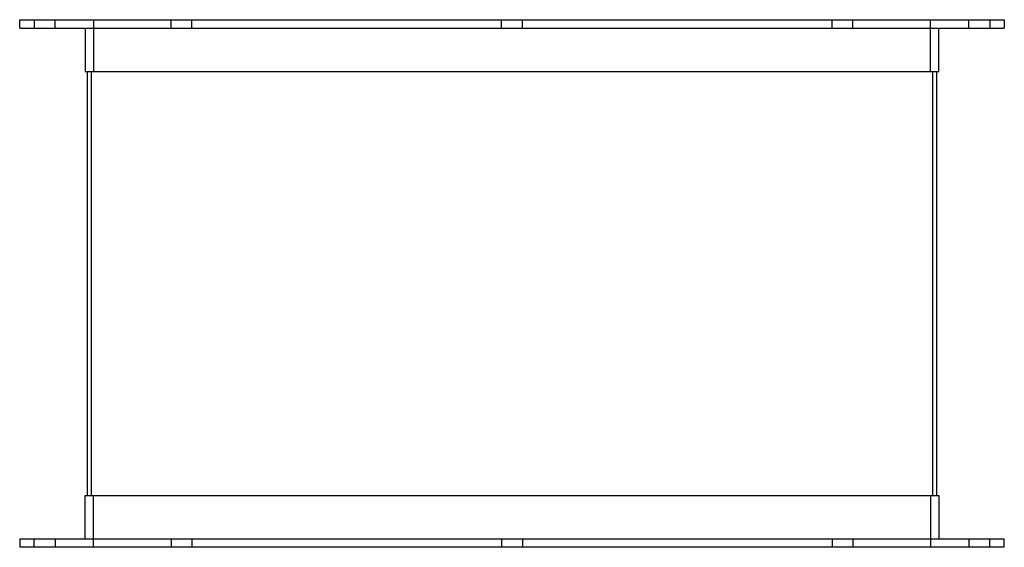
# Model space of a CAD drawing. Header units: millimetres. Extents: x -237 to 237, y 0 to 254.
import ezdxf

# ---------------------------------------------------------------- set-up
doc = ezdxf.new("R2010")
doc.units = ezdxf.units.MM
doc.layers.add('HIDDEN', color=7, linetype='Continuous')
doc.layers.add('THICK', color=7, linetype='Continuous')

msp = doc.modelspace()

# ---------------------------------------------------------------- linework, layer by layer
at = {"layer": 'HIDDEN'}
for p, q in [((-230, 254), (-230, 250)), ((-220, 250), (-220, 254)), ((-201.5, 254), (-201.5, 229)), ((-164.1, 250), (-164.1, 254)), ((-164.1, 250), (-164.1, 254)), ((-154.1, 250), (-154.1, 254)), ((-154.1, 250), (-154.1, 254)), ((-5, 250), (-5, 254)), ((-5, 250), (-5, 254)), ((5, 250), (5, 254)), ((5, 250), (5, 254)), ((154.1, 250), (154.1, 254)), ((154.1, 250), (154.1, 254)), ((164.1, 250), (164.1, 254)), ((164.1, 250), (164.1, 254)), ((201.5, 229), (201.5, 254)), ((220, 250), (220, 254)), ((230, 254), (230, 250)), ((-202.5, 25), (-202.5, 229)), ((-202.5, 229), (202.5, 229)), ((202.5, 229), (202.5, 25)), ((-202.5, 25), (202.5, 25)), ((-201.5, 0), (-201.5, 25)), ((201.5, 25), (201.5, 0)), ((-230, 0), (-230, 4)), ((-220, 4), (-220, 0)), ((-164.1, 4), (-164.1, 0)), ((-164.1, 4), (-164.1, 0)), ((-154.1, 4), (-154.1, 0)), ((-154.1, 4), (-154.1, 0)), ((-5, 4), (-5, 0)), ((-5, 4), (-5, 0)), ((5, 4), (5, 0)), ((5, 4), (5, 0)), ((154.1, 4), (154.1, 0)), ((154.1, 4), (154.1, 0)), ((164.1, 4), (164.1, 0)), ((164.1, 4), (164.1, 0)), ((220, 4), (220, 0)), ((230, 0), (230, 4))]:
    msp.add_line(p, q, dxfattribs=at)
at = {"layer": 'THICK'}
for p, q in [((-237, 254), (237, 254)), ((-237, 250), (-237, 254)), ((237, 254), (237, 250)), ((-237, 250), (237, 250)), ((-205.5, 250), (-205.5, 229)), ((205.5, 229), (205.5, 250)), ((-205.5, 229), (205.5, 229)), ((-204.5, 229), (-204.5, 25)), ((204.5, 25), (204.5, 229)), ((-205.5, 25), (205.5, 25)), ((-205.5, 4), (-205.5, 25)), ((205.5, 25), (205.5, 4)), ((-237, 4), (-237, 0)), ((-237, 4), (237, 4)), ((237, 0), (-237, 0)), ((237, 0), (237, 4))]:
    msp.add_line(p, q, dxfattribs=at)

doc.saveas('drawing.dxf')
